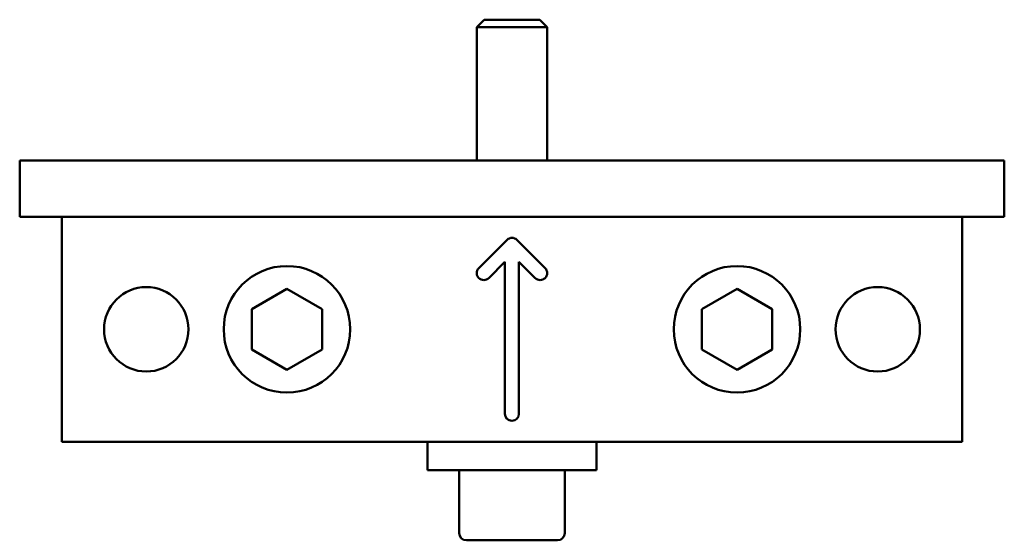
# Model space of a CAD drawing. Header units: inches. Extents: x 1.6 to 15.1, y 2 to 9.6.
# Tile 2 of 6: x 1.6 to 5.9, y 6.7 to 9. Entities that reach past the tile are written whole.
import ezdxf

# ---------------------------------------------------------------- set-up
doc = ezdxf.new("R2010")
doc.units = ezdxf.units.IN
doc.header["$MEASUREMENT"] = 0
doc.layers.add('Visible (ANSI)', color=7, linetype='Continuous', lineweight=50)

msp = doc.modelspace()

# ---------------------------------------------------------------- linework, layer by layer
at = {"layer": 'Visible (ANSI)'}
for p, q in [((3.6167, 9.0466), (3.5839, 9.0136)), ((3.8959, 9.0136), (3.5839, 9.0136)), ((3.5839, 8.4216), (3.5839, 9.0136)), ((3.6167, 9.0466), (3.8631, 9.0466)), ((3.8631, 9.0466), (3.8959, 9.0136)), ((3.8959, 8.4216), (3.8959, 9.0136)), ((5.9274, 8.4216), (1.5524, 8.4216)), ((1.5524, 8.1716), (1.5524, 8.4216)), ((5.9274, 8.1716), (5.9274, 8.4216)), ((1.5524, 8.1716), (5.9274, 8.1716)), ((1.7399, 7.1716), (1.7399, 8.1716)), ((1.7399, 8.1716), (5.7399, 8.1716)), ((5.7399, 8.1716), (5.7399, 7.1716)), ((3.5928, 7.9437), (3.7178, 8.0687)), ((3.762, 8.0687), (3.887, 7.9437)), ((3.7084, 7.9709), (3.637, 7.8995)), ((3.7084, 7.2966), (3.7084, 7.9709)), ((3.7709, 7.9714), (3.7709, 7.2966)), ((3.8428, 7.8995), (3.7709, 7.9714)), ((2.5839, 7.7617), (2.7399, 7.8518)), ((2.7399, 7.8518), (2.8959, 7.7617)), ((4.5839, 7.7617), (4.7399, 7.8518)), ((4.7399, 7.8518), (4.8959, 7.7617)), ((2.5839, 7.5816), (2.5839, 7.7617)), ((2.8959, 7.7617), (2.8959, 7.5816)), ((4.5839, 7.5816), (4.5839, 7.7617)), ((4.8959, 7.7617), (4.8959, 7.5816)), ((2.7399, 7.4915), (2.5839, 7.5816)), ((2.8959, 7.5816), (2.7399, 7.4915)), ((4.7399, 7.4915), (4.5839, 7.5816)), ((4.8959, 7.5816), (4.7399, 7.4915)), ((5.7399, 7.1716), (1.7399, 7.1716)), ((3.3649, 7.1716), (3.3649, 7.0466)), ((4.1149, 7.1716), (4.1149, 7.0466)), ((4.1149, 7.0466), (3.3649, 7.0466)), ((3.5054, 6.7666), (3.5054, 7.0466)), ((3.9744, 6.7666), (3.9744, 7.0466)), ((3.9424, 6.7346), (3.5374, 6.7346))]:
    msp.add_line(p, q, dxfattribs=at)
for centre, radius in [((2.7399, 7.6716), 0.281), ((4.7399, 7.6716), 0.281), ((2.1149, 7.6716), 0.1875), ((5.3649, 7.6716), 0.1875)]:
    msp.add_circle(centre, radius, dxfattribs=at)
for centre, radius, start, end in [((3.7399, 8.0466), 0.0313, 45, 135), ((3.6149, 7.9216), 0.0313, 135, 315), ((3.8649, 7.9216), 0.0313, 225, 45), ((3.7397, 7.2966), 0.0312, 180, 0), ((3.5374, 6.7666), 0.032, 180, 270), ((3.9424, 6.7666), 0.032, 270, 0)]:
    msp.add_arc(centre, radius, start, end, dxfattribs=at)

doc.saveas('drawing.dxf')
